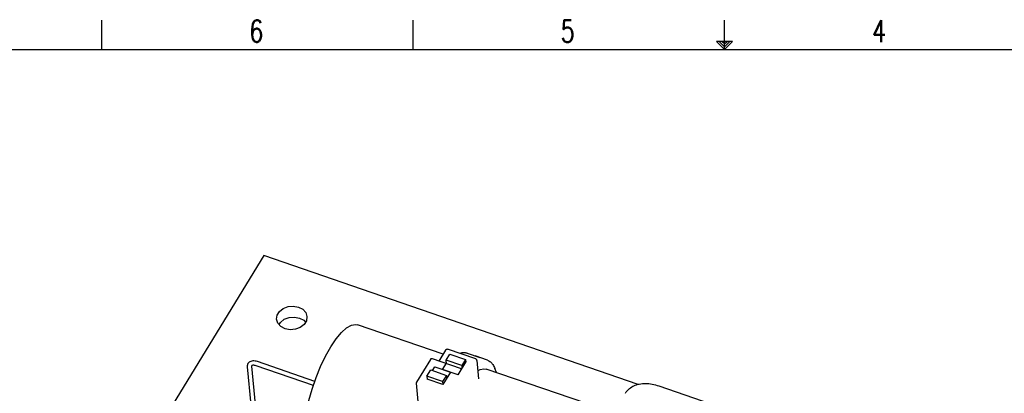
# Model space of a CAD drawing. Extents: x 24 to 303, y 44 to 227.
# Tile 6 of 7: x 83 to 196, y 184 to 227. Entities that reach past the tile are written whole.
import ezdxf

# ---------------------------------------------------------------- set-up
doc = ezdxf.new("R2010")
doc.units = 0
doc.header["$LTSCALE"] = 1.1
doc.header["$MEASUREMENT"] = 0
for name, color, linetype in [('1', 7, 'CONTINUOUS'), ('6文本', 5, 'CONTINUOUS'), ('EAG011-01___DXF_CONTINUOUS_LINE', 7, 'CONTINUOUS'), ('LIANJIEXIAN_DXF_CONTINUOUS_LINE', 7, 'CONTINUOUS'), ('MPT250-48_DXF_CONTINUOUS_LINE', 7, 'CONTINUOUS'), ('ZHAOXIANG-SADXF_CONTINUOUS_LINE', 7, 'CONTINUOUS')]:
    doc.layers.add(name, color=color, linetype=linetype)
doc.styles.get("Standard").update_dxf_attribs({"font": 'txt', "bigfont": 'gbcbig.shx'})

msp = doc.modelspace()

# ---------------------------------------------------------------- linework, layer by layer
at = {"layer": '1', "color": 0, "linetype": 'Continuous'}
for p, q in [((92.08, 223.97), (92.08, 227.33)), ((127.87, 223.97), (127.87, 227.33)), ((163.67, 223.97), (163.67, 227.33)), ((164.59, 224.89), (162.74, 224.89)), ((163.67, 223.97), (162.74, 224.89)), ((163.67, 224.28), (163.05, 224.89)), ((163.67, 224.59), (163.36, 224.89)), ((163.67, 223.97), (164.59, 224.89)), ((163.67, 224.59), (163.97, 224.89)), ((163.67, 224.28), (164.28, 224.89)), ((28.92, 223.97), (298.41, 223.97))]:
    msp.add_line(p, q, dxfattribs=at)
at = {"layer": 'EAG011-01___DXF_CONTINUOUS_LINE', "color": 7, "linetype": 'Continuous'}
for p, q in [((110.69, 200.29), (93.46, 172.13)), ((153.73, 185.5), (110.69, 200.29))]:
    msp.add_line(p, q, dxfattribs=at)
for points in [[(112.17, 192.97), (112.23, 193.44), (112.5, 193.88), (112.94, 194.22), (113.49, 194.43), (114.09, 194.49), (114.68, 194.38)], [(114.68, 194.38), (115.17, 194.12), (115.51, 193.74), (115.66, 193.29)], [(113.15, 191.88), (112.66, 192.14), (112.32, 192.52), (112.17, 192.97)], [(112.45, 192.36), (112.61, 192.62), (113.05, 192.97), (113.6, 193.18), (114.21, 193.23), (114.79, 193.12)], [(115.66, 193.29), (115.59, 192.81), (115.33, 192.38), (114.89, 192.04), (114.34, 191.82), (113.73, 191.77), (113.15, 191.88)], [(114.79, 193.12), (115.28, 192.86), (115.48, 192.64)]]:
    msp.add_lwpolyline(points, dxfattribs=at)
at = {"layer": 'LIANJIEXIAN_DXF_CONTINUOUS_LINE', "color": 7, "linetype": 'Continuous'}
msp.add_line((156.12, 185.32), (171.33, 180.09), dxfattribs=at)
msp.add_spline([(152.26, 184.47), (152.37, 184.63), (152.75, 185.03), (153.24, 185.34), (153.86, 185.54), (154.58, 185.6), (155.35, 185.53), (156.12, 185.32)], degree=3, dxfattribs=at)
at = {"layer": 'MPT250-48_DXF_CONTINUOUS_LINE', "color": 7, "linetype": 'Continuous'}
for p, q in [((131.3, 188.97), (121.46, 192.35)), ((116.56, 185.84), (109.97, 188.11)), ((108.79, 187.53), (109.19, 183.14)), ((109.29, 187.58), (109.69, 183.18)), ((116.4, 185.37), (109.8, 187.64)), ((149.28, 182.79), (136.27, 187.26))]:
    msp.add_line(p, q, dxfattribs=at)
msp.add_lwpolyline([(115.35, 179.33), (115.33, 180.03), (115.41, 181.13), (115.6, 182.35), (115.89, 183.63), (116.26, 184.96), (116.71, 186.27), (117.23, 187.55), (117.8, 188.74), (118.4, 189.81), (119.02, 190.72), (119.63, 191.46), (120.21, 191.99), (120.76, 192.31), (121.25, 192.39), (121.46, 192.35)], dxfattribs=at)
for points in [[(108.87, 187.9), (108.81, 187.74), (108.79, 187.53)], [(109.97, 188.11), (109.69, 188.18), (109.42, 188.19), (109.19, 188.14), (109.01, 188.05), (108.88, 187.91), (108.87, 187.9)], [(109.3, 187.64), (109.3, 187.63), (109.29, 187.58)], [(109.8, 187.64), (109.62, 187.68), (109.47, 187.69), (109.37, 187.68), (109.31, 187.65), (109.3, 187.64)]]:
    msp.add_spline(points, degree=3, dxfattribs=at)
at = {"layer": 'ZHAOXIANG-SADXF_CONTINUOUS_LINE', "color": 7, "linetype": 'Continuous'}
for p, q in [((131.59, 189.44), (130.82, 188.17)), ((135.06, 188.42), (131.83, 189.53)), ((134.08, 189.07), (135.52, 188.58)), ((129.84, 188.34), (128.25, 185.75)), ((133.3, 187.32), (130.07, 188.43)), ((131.25, 187.22), (131.68, 187.93)), ((131.65, 188.27), (132.09, 188.98)), ((133.45, 187.65), (131.65, 188.27)), ((131.69, 187.87), (131.65, 188.27)), ((132.09, 188.98), (133.89, 188.37)), ((133.04, 186.6), (133.92, 188.03)), ((133.89, 188.37), (133.45, 187.65)), ((133.89, 188.37), (133.92, 188.03)), ((136.41, 188.27), (134.98, 188.76)), ((135.19, 188.25), (135.38, 186.15)), ((129.44, 186.43), (129.88, 187.15)), ((129.88, 187.15), (131.68, 186.53)), ((130.08, 187.08), (130.35, 187.52)), ((130.35, 187.52), (132.14, 186.91)), ((130.36, 187.42), (130.35, 187.52)), ((133.04, 186.6), (131.25, 187.22)), ((132.14, 186.91), (131.27, 185.48)), ((133.45, 187.65), (133.48, 187.31)), ((137.45, 186.85), (137.26, 187.34)), ((131.24, 185.82), (129.44, 186.43)), ((129.44, 186.43), (129.47, 186.09)), ((131.27, 185.48), (129.47, 186.09)), ((131.68, 186.53), (131.24, 185.82)), ((131.24, 185.82), (131.27, 185.48)), ((131.68, 186.53), (131.71, 186.19)), ((128.22, 185.63), (128.41, 183.53))]:
    msp.add_line(p, q, dxfattribs=at)
msp.add_lwpolyline([(135.3, 187.07), (135.55, 187.21), (135.99, 187.3), (136.27, 187.26)], dxfattribs=at)
for points in [[(131.59, 189.44), (131.64, 189.49), (131.7, 189.53), (131.77, 189.54), (131.83, 189.53)], [(134.08, 189.07), (133.67, 189.13), (133.24, 189.05)], [(129.94, 188.43), (129.88, 188.4), (129.84, 188.35), (129.84, 188.34)], [(129.98, 188.44), (129.94, 188.43)], [(130.07, 188.43), (130.01, 188.44), (129.98, 188.44)], [(135.19, 188.24), (135.19, 188.28), (135.16, 188.34), (135.11, 188.39), (135.06, 188.42)], [(136.41, 188.27), (136.74, 188.09), (137.03, 187.78), (137.26, 187.34)], [(133.42, 187.21), (133.4, 187.24), (133.35, 187.29), (133.3, 187.32)], [(128.25, 185.75), (128.22, 185.69), (128.22, 185.63)]]:
    msp.add_spline(points, degree=3, dxfattribs=at)

# ---------------------------------------------------------------- texts
at = {"layer": '6文本', "color": 0, "linetype": 'Continuous', "oblique": 0, "width": 0.732548}
for s, p in [('6', (109.05, 224.81)), ('5', (144.84, 224.81)), ('4', (180.64, 224.81))]:
    msp.add_text(s, height=2.53, dxfattribs=at).set_placement(p)

doc.saveas('drawing.dxf')
